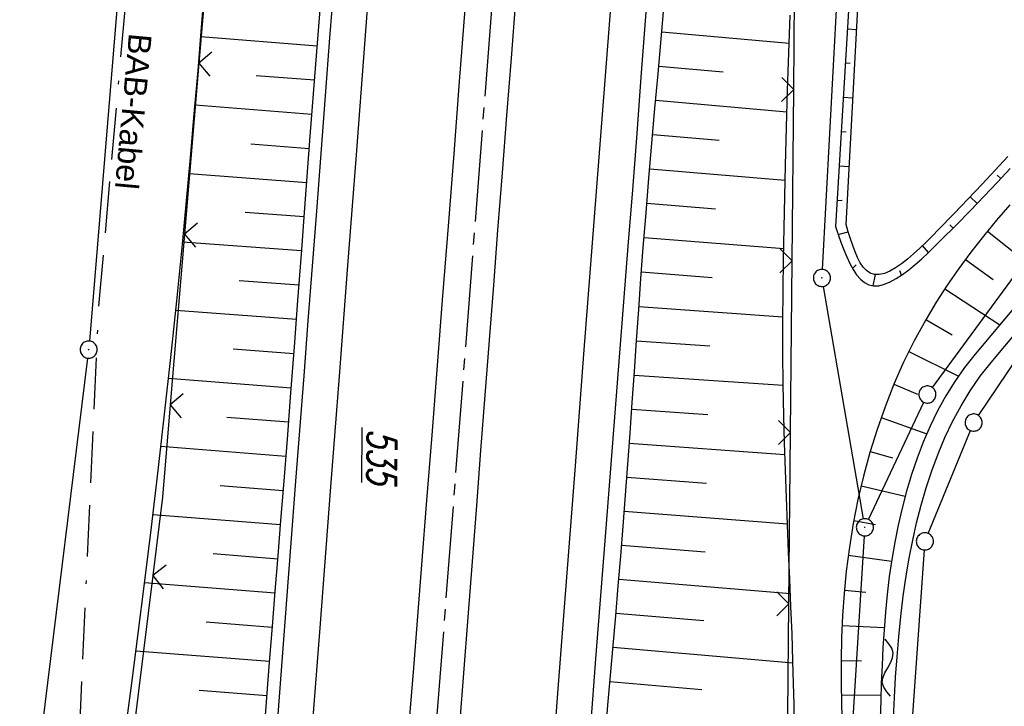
# Model space of a CAD drawing. Extents: x 510526 to 513920, y 467229 to 478797.
# Tile 13 of 256: x 511127 to 511213, y 469710 to 469770. Entities that reach past the tile are written whole.
import ezdxf
from ezdxf.enums import TextEntityAlignment as Align

# ---------------------------------------------------------------- set-up
doc = ezdxf.new("R2010")
doc.units = 0
doc.header["$LTSCALE"] = 10
doc.header["$MEASUREMENT"] = 0
for name, pattern in [('ACAD_ISO16W100', [73, 15, -6.5, 15, -6.5, 15, -7, 1, -7]), ('ACHSE', [5.5, 4, -0.5, 0.5, -0.5]), ('LT00', [0])]:
    doc.linetypes.add(name, pattern=pattern)
doc.layers.get('0').update_dxf_attribs({"linetype": 'LT00'})
for name, color, linetype in [('--WASSER_NUTZUNG', 180, 'Continuous'), ('-AX-020', 250, 'ACHSE'), ('BAB-KABEL', 220, 'ACAD_ISO16W100'), ('BAB-KABEL_TEXT', 221, 'Continuous'), ('DFK_AB_FLNR', 7, 'Continuous'), ('DFK_AB_L', 21, 'LT00'), ('DFK_AB_P', 7, 'LT00'), ('DFK_GZPKT', 250, 'LT00'), ('DFK_KATASTER', 250, 'LT00'), ('V97_AFBR_BAB', 250, 'LT00'), ('V97_BOESCH', 250, 'LT00'), ('V97_BOSCHUNG', 250, 'LT00'), ('V97_GRABEN', 250, 'LT00'), ('V97_LD_MARK', 250, 'LT00'), ('V97_ZAUN', 40, 'LT00')]:
    doc.layers.add(name, color=color, linetype=linetype)
doc.styles.add('Beschrift', font='ARIAL.TTF')
doc.styles.get("Standard").update_dxf_attribs({"font": 'romans.shx'})

# ---------------------------------------------------------------- blocks, each defined once
blk = doc.blocks.new('SYMB7010')
at = {"color": 0, "linetype": 'ByBlock'}
for points in [[(-0.031408, 0.499213), (-0.093728, 0.49134), (-0.15457, 0.475719), (-0.212975, 0.452595), (-0.268021, 0.422333), (-0.31884, 0.385411), (-0.36463, 0.342411), (-0.40467, 0.29401), (-0.438329, 0.240973), (-0.465074, 0.184136), (-0.484486, 0.124395), (-0.496256, 0.062692), (-0.5002, 0)], [(-0.5002, 0), (-0.496256, -0.062692), (-0.484486, -0.124395), (-0.465075, -0.184136), (-0.438329, -0.240973), (-0.404671, -0.29401), (-0.36463, -0.342411), (-0.31884, -0.385411), (-0.268021, -0.422333), (-0.212975, -0.452595), (-0.154571, -0.475719), (-0.093728, -0.49134), (-0.031408, -0.499213), (0.031408, -0.499213)], [(0.5002, 0), (0.496256, 0.062692), (0.484485, 0.124395), (0.465074, 0.184136), (0.438329, 0.240973), (0.40467, 0.29401), (0.36463, 0.342411), (0.31884, 0.385411), (0.268021, 0.422333), (0.212975, 0.452595), (0.15457, 0.475719), (0.093728, 0.49134), (0.031408, 0.499213), (-0.031408, 0.499213)], [(0.031408, -0.499213), (0.093728, -0.491341), (0.15457, -0.475719), (0.212975, -0.452595), (0.268021, -0.422333), (0.31884, -0.385411), (0.36463, -0.342411), (0.404671, -0.294011), (0.438329, -0.240974), (0.465075, -0.184136), (0.484486, -0.124395), (0.496256, -0.062692), (0.500201, 0)]]:
    blk.add_lwpolyline(points, dxfattribs=at)
blk = doc.blocks.new('SYMB0003')
at = {"color": 0, "linetype": 'ByBlock'}
for p, q in [((-0.015712, 0), (0.010166, 0.012015)), ((0, -0.021257), (-0.015712, 0)), ((0.010166, 0.012015), (0, -0.021257))]:
    blk.add_line(p, q, dxfattribs=at)
for points in [[(-0.031395, 0.499013), (-0.093691, 0.491144), (-0.154509, 0.475528), (-0.21289, 0.452414), (-0.267913, 0.422164), (-0.318712, 0.385257), (-0.364484, 0.342274), (-0.404509, 0.293893), (-0.438154, 0.240877), (-0.464888, 0.184062), (-0.484292, 0.124345), (-0.496058, 0.062667), (-0.5, 0)], [(-0.5, 0), (-0.496058, -0.062667), (-0.484292, -0.124345), (-0.464888, -0.184062), (-0.438154, -0.240877), (-0.404509, -0.293893), (-0.364485, -0.342274), (-0.318712, -0.385257), (-0.267914, -0.422164), (-0.21289, -0.452414), (-0.154509, -0.475529), (-0.093691, -0.491144), (-0.031395, -0.499014), (0.031395, -0.499014)], [(0.5, 0), (0.496057, 0.062667), (0.484292, 0.124345), (0.464888, 0.184062), (0.438153, 0.240877), (0.404509, 0.293893), (0.364484, 0.342274), (0.318712, 0.385257), (0.267913, 0.422164), (0.21289, 0.452414), (0.154509, 0.475528), (0.093691, 0.491144), (0.031395, 0.499013), (-0.031395, 0.499013)], [(0.031395, -0.499014), (0.093691, -0.491144), (0.154509, -0.475529), (0.21289, -0.452414), (0.267914, -0.422164), (0.318712, -0.385257), (0.364485, -0.342274), (0.404509, -0.293893), (0.438154, -0.240877), (0.464889, -0.184062), (0.484292, -0.124345), (0.496058, -0.062667), (0.5, 0)]]:
    blk.add_lwpolyline(points, dxfattribs=at)
blk = doc.blocks.new('SYMB0024')
at = {"color": 0, "linetype": 'ByBlock'}
for p, q in [((-0.5, 0.5), (0, 0)), ((0, 0), (0.5, 0.5))]:
    blk.add_line(p, q, dxfattribs=at)
blk = doc.blocks.new('SYMB7251')
at = {"color": 0, "linetype": 'ByBlock'}
for points in [[(-0.25, 0), (-0.208333, 0.028889), (-0.166667, 0.051111), (-0.125, 0.06), (-0.083333, 0.051111), (-0.041667, 0.028889), (0, 0)], [(0, 0), (0.041667, -0.028889), (0.083333, -0.051111), (0.125, -0.06), (0.166667, -0.051111), (0.208333, -0.028889), (0.25, 0)]]:
    blk.add_lwpolyline(points, dxfattribs=at)

msp = doc.modelspace()

# ---------------------------------------------------------------- linework, layer by layer
at = {"layer": '-AX-020', "ltscale": 0.2, "flags": 128}
msp.add_lwpolyline([(513881.716, 478796.972), (513877.87, 478787.354), (513870.367, 478768.801), (513862.788, 478750.278), (513855.137, 478731.786), (513847.411, 478713.324), (513839.611, 478694.893), (513831.738, 478676.494), (513823.791, 478658.127), (513815.771, 478639.791), (513807.678, 478621.487), (513799.512, 478603.216), (513791.272, 478584.978), (513782.96, 478566.773), (513774.576, 478548.601), (513766.118, 478530.463), (513757.588, 478512.359), (513748.986, 478494.289), (513740.312, 478476.254), (513731.565, 478458.253), (513722.747, 478440.287), (513713.857, 478422.357), (513704.896, 478404.463), (513695.863, 478386.605), (513686.758, 478368.782), (513677.583, 478350.997), (513668.336, 478333.248), (513659.019, 478315.536), (513649.63, 478297.862), (513640.172, 478280.225), (513630.643, 478262.626), (513621.043, 478245.066), (513611.374, 478227.544), (513601.634, 478210.061), (513591.825, 478192.617), (513586.745, 478183.647), (513576.83, 478166.262), (513566.848, 478148.917), (513556.8, 478131.609), (513546.688, 478114.338), (513536.514, 478097.104), (513526.28, 478079.906), (513515.988, 478062.743), (513505.638, 478045.613), (513495.234, 478028.517), (513484.778, 478011.453), (513474.27, 477994.421), (513463.712, 477977.419), (513453.108, 477960.447), (513442.457, 477943.503), (513431.762, 477926.587), (513421.026, 477909.698), (513410.248, 477892.835), (513399.432, 477875.997), (513388.579, 477859.182), (513377.691, 477842.39), (513366.769, 477825.62), (513355.815, 477808.871), (513344.831, 477792.142), (513333.819, 477775.431), (513322.78, 477758.738), (513311.715, 477742.062), (513300.628, 477725.401), (513289.519, 477708.754), (513278.389, 477692.121), (513267.242, 477675.5), (513256.078, 477658.891), (513244.899, 477642.291), (513233.706, 477625.7), (513222.502, 477609.117), (513211.288, 477592.542), (513200.066, 477575.971), (513188.837, 477559.405), (513177.603, 477542.843), (513166.366, 477526.282), (513154.797, 477509.239), (513142.496, 477491.114), (513130.197, 477472.988), (513117.902, 477454.859), (513105.613, 477436.726), (513093.333, 477418.587), (513081.064, 477400.44), (513068.808, 477382.285), (513056.567, 477364.119), (513044.344, 477345.942), (513032.141, 477327.752), (513019.958, 477309.547), (513007.8, 477291.325), (512995.668, 477273.087), (512983.565, 477254.83), (512971.492, 477236.552), (512959.452, 477218.253), (512947.447, 477199.931), (512935.479, 477181.584), (512923.551, 477163.212), (512911.665, 477144.812), (512899.822, 477126.385), (512888.026, 477107.927), (512876.279, 477089.439), (512864.582, 477070.918), (512852.939, 477052.364), (512841.352, 477033.775), (512829.822, 477015.15), (512818.352, 476996.488), (512806.945, 476977.787), (512795.603, 476959.048), (512789.644, 476949.141), (512778.405, 476930.339), (512767.236, 476911.496), (512756.135, 476892.613), (512745.103, 476873.688), (512734.14, 476854.724), (512723.246, 476835.72), (512712.422, 476816.676), (512701.668, 476797.593), (512690.983, 476778.471), (512680.369, 476759.309), (512669.824, 476740.11), (512659.35, 476720.871), (512648.946, 476701.595), (512638.612, 476682.281), (512628.349, 476662.929), (512618.157, 476643.54), (512608.036, 476624.113), (512597.985, 476604.65), (512588.006, 476585.15), (512578.098, 476565.614), (512568.261, 476546.042), (512558.497, 476526.434), (512548.803, 476506.791), (512539.182, 476487.112), (512529.632, 476467.399), (512520.155, 476447.65), (512510.749, 476427.867), (512501.416, 476408.05), (512492.156, 476388.199), (512482.968, 476368.314), (512473.852, 476348.396), (512464.81, 476328.445), (512455.84, 476308.46), (512446.944, 476288.443), (512438.12, 476268.394), (512429.37, 476248.313), (512420.694, 476228.2), (512412.09, 476208.055), (512403.561, 476187.879), (512395.105, 476167.672), (512386.723, 476147.434), (512378.415, 476127.166), (512370.181, 476106.867), (512362.021, 476086.539), (512353.936, 476066.181), (512345.925, 476045.794), (512337.988, 476025.377), (512330.127, 476004.932), (512322.339, 475984.458), (512314.627, 475963.955), (512306.989, 475943.425), (512299.427, 475922.867), (512291.94, 475902.281), (512284.528, 475881.669), (512277.191, 475861.029), (512269.93, 475840.362), (512262.744, 475819.67), (512255.634, 475798.951), (512248.599, 475778.206), (512241.641, 475757.436), (512234.758, 475736.641), (512227.951, 475715.82), (512221.221, 475694.975), (512214.566, 475674.105), (512207.988, 475653.211), (512201.487, 475632.294), (512200.128, 475627.887), (512194.281, 475608.791), (512188.5, 475589.674), (512182.785, 475570.538), (512177.137, 475551.381), (512171.56, 475532.204), (512166.053, 475513.007), (512160.618, 475493.788), (512155.257, 475474.55), (512149.971, 475455.29), (512148.09, 475448.361), (512142.908, 475429.074), (512137.804, 475409.765), (512132.778, 475390.436), (512127.829, 475371.088), (512122.957, 475351.719), (512118.163, 475332.332), (512113.447, 475312.925), (512108.808, 475293.499), (512104.247, 475274.055), (512099.765, 475254.593), (512095.36, 475235.113), (512091.033, 475215.616), (512086.785, 475196.101), (512082.614, 475176.57), (512078.522, 475157.022), (512074.508, 475137.458), (512070.573, 475117.878), (512066.716, 475098.282), (512063.238, 475080.246), (512059.532, 475060.621), (512055.901, 475040.983), (512052.344, 475021.33), (512048.857, 475001.665), (512045.438, 474981.988), (512042.084, 474962.3), (512038.794, 474942.602), (512035.562, 474922.893), (512032.388, 474903.175), (512029.269, 474883.449), (512026.201, 474863.714), (512023.183, 474843.972), (512020.21, 474824.222), (512017.282, 474804.467), (512014.394, 474784.705), (512011.544, 474764.937), (512008.73, 474745.165), (512005.949, 474725.388), (512003.198, 474705.607), (512000.474, 474685.821), (511997.775, 474666.033), (511995.098, 474646.242), (511992.439, 474626.448), (511989.798, 474606.651), (511987.169, 474586.854), (511984.552, 474567.054), (511981.943, 474547.253), (511979.34, 474527.452), (511976.744, 474507.689), (511975.127, 474495.377), (511973.477, 474482.815), (511971.825, 474470.254), (511970.169, 474457.693), (511968.506, 474445.133), (511966.835, 474432.574), (511965.154, 474420.016), (511963.46, 474407.46), (511961.752, 474394.906), (511960.027, 474382.355), (511958.283, 474369.806), (511956.518, 474357.259), (511954.73, 474344.717), (511952.918, 474332.177), (511951.078, 474319.642), (511949.209, 474307.111), (511947.309, 474294.584), (511945.376, 474282.063), (511943.407, 474269.547), (511941.4, 474257.038), (511939.355, 474244.534), (511937.267, 474232.038), (511935.137, 474219.549), (511932.96, 474207.067), (511930.736, 474194.594), (511928.462, 474182.131), (511926.136, 474169.676), (511923.757, 474157.232), (511921.321, 474144.799), (511918.829, 474132.377), (511916.276, 474119.967), (511913.661, 474107.57), (511910.982, 474095.187), (511908.238, 474082.818), (511905.425, 474070.464), (511902.544, 474058.127), (511899.59, 474045.806), (511896.562, 474033.504), (511893.47, 474021.261), (511890.29, 474008.997), (511887.033, 473996.753), (511883.699, 473984.53), (511880.287, 473972.328), (511876.798, 473960.148), (511873.233, 473947.991), (511869.591, 473935.856), (511865.873, 473923.745), (511862.077, 473911.656), (511858.206, 473899.593), (511854.259, 473887.554), (511850.236, 473875.54), (511846.136, 473863.552), (511841.962, 473851.59), (511837.711, 473839.654), (511833.386, 473827.746), (511828.985, 473815.865), (511824.51, 473804.012), (511819.96, 473792.188), (511815.335, 473780.392), (511810.636, 473768.626), (511805.863, 473756.89), (511801.015, 473745.185), (511796.094, 473733.51), (511791.099, 473721.866), (511786.031, 473710.255), (511780.889, 473698.675), (511775.675, 473687.128), (511770.388, 473675.615), (511765.028, 473664.135), (511759.596, 473652.689), (511754.091, 473641.278), (511748.515, 473629.901), (511742.867, 473618.56), (511737.147, 473607.255), (511731.356, 473595.986), (511725.494, 473584.754), (511719.562, 473573.559), (511713.558, 473562.402), (511707.485, 473551.283), (511701.341, 473540.203), (511695.128, 473529.162), (511688.845, 473518.159), (511682.492, 473507.198), (511676.07, 473496.276), (511669.58, 473485.395), (511663.021, 473474.555), (511656.394, 473463.757), (511649.699, 473453.001), (511642.935, 473442.288), (511636.105, 473431.617), (511629.207, 473420.99), (511622.242, 473410.406), (511615.211, 473399.867), (511608.113, 473389.372), (511600.949, 473378.922), (511593.719, 473368.518), (511586.423, 473358.16), (511579.062, 473347.848), (511571.637, 473337.582), (511564.147, 473327.364), (511556.592, 473317.193), (511548.973, 473307.07), (511541.291, 473296.996), (511533.545, 473286.969), (511525.735, 473276.993), (511517.863, 473267.066), (511509.929, 473257.188), (511501.932, 473247.361), (511493.873, 473237.584), (511485.753, 473227.859), (511477.572, 473218.186), (511475.548, 473215.811), (511467.291, 473206.202), (511458.976, 473196.642), (511450.605, 473187.132), (511442.182, 473177.667), (511433.709, 473168.249), (511425.188, 473158.872), (511416.622, 473149.537), (511408.014, 473140.241), (511399.365, 473130.982), (511390.679, 473121.758), (511381.958, 473112.568), (511373.205, 473103.409), (511364.421, 473094.278), (511355.61, 473085.175), (511346.772, 473076.096), (511337.912, 473067.039), (511329.031, 473058.003), (511320.132, 473048.986), (511311.216, 473039.984), (511302.286, 473030.997), (511293.345, 473022.02), (511284.394, 473013.053), (511275.436, 473004.094), (511266.473, 472995.139), (511255.909, 472984.591), (511236.789, 472965.502), (511230.177, 472958.9), (511223.567, 472952.294), (511216.964, 472945.683), (511210.368, 472939.063), (511203.785, 472932.433), (511197.215, 472925.788), (511190.663, 472919.125), (511184.131, 472912.443), (511177.622, 472905.739), (511171.139, 472899.01), (511164.685, 472892.252), (511158.263, 472885.464), (511151.877, 472878.643), (511145.529, 472871.786), (511139.222, 472864.891), (511132.96, 472857.955), (511126.746, 472850.976), (511120.583, 472843.952), (511114.476, 472836.881), (511109.32, 472830.82), (511103.322, 472823.655), (511097.386, 472816.438), (511091.511, 472809.171), (511085.699, 472801.854), (511079.95, 472794.488), (511074.265, 472787.072), (511068.642, 472779.609), (511063.084, 472772.097), (511057.591, 472764.538), (511052.162, 472756.933), (511046.799, 472749.281), (511041.501, 472741.584), (511036.27, 472733.841), (511031.105, 472726.054), (511026.007, 472718.223), (511020.976, 472710.349), (511016.012, 472702.431), (511011.117, 472694.472), (511006.29, 472686.471), (511001.532, 472678.429), (510996.842, 472670.347), (510992.223, 472662.225), (510987.672, 472654.063), (510983.192, 472645.863), (510978.782, 472637.625), (510974.443, 472629.349), (510970.175, 472621.036), (510965.978, 472612.687), (510961.853, 472604.303), (510957.799, 472595.883), (510953.818, 472587.43), (510949.91, 472578.942), (510946.074, 472570.422), (510942.311, 472561.868), (510938.622, 472553.283), (510935.007, 472544.666), (510931.465, 472536.02), (510927.997, 472527.343), (510924.604, 472518.636), (510921.286, 472509.901), (510918.042, 472501.138), (510914.874, 472492.347), (510911.781, 472483.529), (510908.763, 472474.686), (510905.821, 472465.817), (510902.956, 472456.923), (510900.166, 472448.004), (510897.454, 472439.062), (510894.817, 472430.098), (510892.258, 472421.111), (510889.776, 472412.102), (510887.37, 472403.073), (510885.043, 472394.023), (510882.792, 472384.954), (510880.62, 472375.866), (510878.525, 472366.759), (510876.509, 472357.635), (510874.57, 472348.494), (510872.71, 472339.337), (510870.929, 472330.164), (510869.226, 472320.976), (510867.602, 472311.774), (510866.056, 472302.558), (510864.59, 472293.33), (510863.202, 472284.089), (510861.894, 472274.837), (510860.665, 472265.574), (510859.516, 472256.301), (510858.445, 472247.018), (510857.455, 472237.726), (510856.544, 472228.427), (510855.712, 472219.119), (510854.96, 472209.806), (510854.288, 472200.485), (510853.696, 472191.159), (510853.184, 472181.829), (510852.752, 472172.495), (510852.399, 472163.157), (510852.127, 472153.817), (510851.934, 472144.475), (510851.822, 472135.131), (510851.789, 472125.787), (510851.836, 472116.443), (510851.964, 472107.1), (510852.009, 472104.711), (510852.237, 472095.37), (510852.543, 472086.03), (510852.927, 472076.694), (510853.387, 472067.361), (510853.922, 472058.032), (510854.53, 472048.707), (510855.21, 472039.388), (510855.961, 472030.074), (510856.782, 472020.766), (510857.671, 472011.464), (510858.627, 472002.169), (510859.649, 471992.88), (510860.734, 471983.599), (510861.883, 471974.326), (510863.094, 471965.06), (510864.364, 471955.802), (510865.694, 471946.554), (510867.082, 471937.313), (510868.525, 471928.081), (510870.024, 471918.857), (510871.577, 471909.643), (510873.182, 471900.438), (510874.839, 471891.241), (510876.545, 471882.054), (510878.3, 471872.876), (510880.102, 471863.708), (510881.95, 471854.548), (510883.842, 471845.397), (510885.778, 471836.255), (510887.756, 471827.123), (510889.775, 471817.999), (510891.834, 471808.885), (510893.93, 471799.779), (510896.064, 471790.681), (510898.233, 471781.592), (510900.437, 471772.511), (510902.673, 471763.439), (510904.942, 471754.374), (510907.241, 471745.317), (510909.57, 471736.267), (510911.926, 471727.225), (510914.31, 471718.19), (510916.719, 471709.161), (510919.152, 471700.139), (510921.608, 471691.124), (510924.087, 471682.114), (510926.585, 471673.11), (510929.104, 471664.112), (510931.64, 471655.118), (510934.193, 471646.129), (510936.762, 471637.145), (510939.345, 471628.165), (510941.941, 471619.188), (510944.55, 471610.216), (510947.169, 471601.246), (510949.797, 471592.279), (510952.434, 471583.314), (510955.078, 471574.352), (510957.727, 471565.391), (510960.382, 471556.431), (510963.039, 471547.473), (510967.703, 471531.767), (510970.248, 471523.199), (510975.26, 471506.323), (510980.27, 471489.445), (510985.273, 471472.566), (510990.267, 471455.684), (510995.248, 471438.798), (511000.214, 471421.908), (511005.162, 471405.012), (511010.087, 471388.11), (511014.988, 471371.201), (511019.861, 471354.283), (511024.703, 471337.357), (511029.511, 471320.421), (511034.281, 471303.475), (511039.011, 471286.517), (511043.698, 471269.547), (511048.338, 471252.564), (511052.928, 471235.568), (511057.465, 471218.557), (511061.945, 471201.532), (511066.367, 471184.491), (511070.726, 471167.434), (511075.019, 471150.36), (511079.243, 471133.269), (511083.395, 471116.16), (511086.572, 471102.843), (511090.589, 471085.702), (511094.527, 471068.543), (511098.388, 471051.366), (511102.17, 471034.172), (511105.875, 471016.961), (511109.501, 470999.734), (511113.048, 470982.489), (511116.518, 470965.23), (511119.908, 470947.954), (511123.221, 470930.663), (511126.454, 470913.357), (511129.609, 470896.037), (511132.686, 470878.703), (511135.683, 470861.354), (511138.602, 470843.993), (511141.441, 470826.619), (511144.202, 470809.231), (511146.884, 470791.831), (511149.487, 470774.42), (511152.01, 470756.996), (511154.454, 470739.562), (511156.819, 470722.116), (511159.105, 470704.66), (511161.311, 470687.193), (511163.438, 470669.717), (511165.485, 470652.232), (511165.638, 470650.897), (511167.873, 470631.022), (511170.027, 470611.138), (511172.103, 470591.246), (511174.098, 470571.346), (511176.014, 470551.438), (511177.851, 470531.523), (511179.526, 470512.546), (511180.884, 470496.345), (511182.163, 470480.137), (511183.363, 470463.922), (511184.482, 470447.702), (511185.522, 470431.478), (511186.482, 470415.247), (511187.362, 470399.013), (511188.162, 470382.774), (511188.882, 470366.532), (511189.522, 470350.286), (511190.082, 470334.037), (511190.563, 470317.786), (511190.963, 470301.532), (511191.284, 470285.277), (511191.524, 470269.02), (511191.684, 470252.763), (511191.765, 470236.505), (511191.765, 470220.247), (511191.686, 470203.988), (511191.526, 470187.731), (511191.287, 470171.474), (511191.243, 470169.007), (511190.912, 470152.752), (511190.504, 470136.499), (511190.023, 470120.247), (511189.472, 470103.998), (511188.854, 470087.752), (511188.173, 470071.508), (511187.432, 470055.266), (511186.634, 470039.027), (511185.783, 470022.791), (511184.882, 470006.558), (511183.935, 469990.327), (511182.944, 469974.099), (511181.913, 469957.873), (511180.846, 469941.65), (511179.745, 469925.429), (511178.614, 469909.21), (511177.457, 469892.993), (511176.276, 469876.777), (511175.075, 469860.563), (511173.858, 469844.35), (511172.627, 469828.139), (511171.386, 469811.927), (511170.138, 469795.717), (511168.847, 469778.991), (511030.959, 467993.348), (511029.419, 467973.407), (511027.883, 467953.466), (511026.353, 467933.525), (511024.832, 467913.582), (511023.323, 467893.64), (511021.828, 467873.695), (511020.353, 467853.75), (511018.898, 467833.804), (511017.467, 467813.855), (511016.063, 467793.903), (511014.69, 467773.951), (511013.35, 467753.995), (511012.046, 467734.038), (511010.782, 467714.078), (511009.56, 467694.116), (511008.383, 467674.151), (511007.254, 467654.183), (511006.177, 467634.211), (511005.154, 467614.237), (511004.188, 467594.261), (511003.284, 467574.281), (511002.442, 467554.299), (511001.667, 467534.314), (511000.962, 467514.327), (511000.329, 467494.336), (510999.772, 467474.345), (510999.556, 467465.709), (510999.112, 467445.714), (510998.747, 467425.717), (510998.463, 467405.719), (510998.259, 467385.719), (510998.135, 467365.72), (510998.091, 467345.72), (510998.127, 467325.72), (510998.243, 467305.721), (510998.439, 467285.721), (510998.715, 467265.723), (510999.071, 467245.726), (510999.432, 467229.156)], dxfattribs=at)
at = {"layer": 'BAB-KABEL', "ltscale": 0.03, "flags": 128}
msp.add_lwpolyline([(513339.839, 477816.319), (513312.266, 477774.649), (513284.672, 477732.996), (513252.5, 477694.412), (513223.881, 477653.496), (513195.795, 477612.121), (513167.629, 477570.875), (513139.88, 477529.298), (513111.793, 477487.916), (513083.807, 477446.454), (513055.844, 477404.978), (513022.492, 477355.034), (513000.515, 477321.52), (512973.122, 477279.62), (512945.422, 477237.871), (512917.575, 477196.217), (512879.155, 477137.499), (512858.339, 477103.216), (512837.389, 477068.954), (512811.451, 477026.06), (512784.195, 476983.896), (512756.652, 476941.559), (512731.123, 476898.632), (512706.393, 476854.964), (512681.949, 476811.101), (512658.869, 476770.394), (512633.742, 476723.052), (512609.823, 476678.973), (512586.03, 476634.72), (512574.463, 476609.04), (512565.77, 476584.237), (512545.206, 476542.916), (512523.454, 476497.739), (512501.769, 476452.474), (512480.246, 476407.171), (512458.846, 476361.789), (512438.563, 476315.939), (512418.177, 476270.118), (512378.72, 476177.833), (512359.892, 476131.364), (512341.348, 476084.783), (512322.575, 476038.314), (512304.817, 475991.341), (512287.677, 475944.24), (512270.282, 475897.168), (512254.121, 475849.696), (512237.768, 475802.276), (512221.53, 475754.824), (512205.859, 475707.192), (512190.782, 475659.377), (512175.78, 475611.52), (512161.516, 475563.423), (512145.692, 475515.804), (512137.725, 475496.074), (512130.625, 475467.918), (512119.035, 475418.91), (512105.583, 475370.555), (512100.73, 475351.099), (512084.182, 475320.513), (512082.618, 475318.668), (512071.987, 475296.243), (512062.064, 475264.372), (512059.316, 475232.902), (512061.872, 475193.176), (512054.818, 475143.1), (512045.689, 475099.989), (512036.29, 475050.898), (512027.273, 475001.725), (512018.223, 474952.549), (512008.899, 474903.418), (512000.14, 474854.229), (511992.355, 474804.855), (511985.273, 474755.369), (511977.385, 474700.851), (511969.41, 474646.425), (511966.53, 474615.204), (511972.795, 474604.79), (511970.049, 474596.165), (511959.565, 474586.374), (511941.907, 474517.478), (511936.852, 474477.772), (511926.657, 474399.733), (511919.973, 474355.376), (511910.09, 474296.615), (511899.454, 474238.126), (511883.784, 474152.683), (511870.289, 474094.001), (511857.131, 474053.876), (511852.776, 474012.454), (511853.171, 473966.862), (511852.492, 473957.146), (511851.311, 473949.656), (511841.692, 473942.065), (511825.821, 473895.229), (511826.651, 473894.117), (511810.899, 473851.945), (511793.573, 473805.027), (511775.285, 473758.358), (511755.124, 473712.475), (511734.052, 473667.008), (511712.225, 473621.972), (511689.498, 473577.273), (511665.157, 473533.497), (511639.854, 473490.241), (511612.908, 473448.14), (511601.588, 473431.806), (511558.048, 473366.072), (511514.894, 473306.01), (511484.056, 473267.454), (511450.631, 473224.7), (511393.065, 473164.53), (511363.017, 473132.866), (511308.517, 473076.446), (511275.572, 473040.359), (511243.006, 473009.331), (511235.22, 472986.054), (511231.03, 472981.056), (511075.99, 472813.106), (511070.243, 472807.304), (511057.801, 472797.513), (511038.028, 472769.96), (511010.695, 472730.526), (510983.876, 472687.185), (510959.577, 472643.761), (510934.3, 472604.326), (510904.804, 472574.327), (510913.914, 472558.288), (510911.702, 472550.665), (510911.228, 472549.239), (510895.971, 472514.712), (510882.655, 472477.924), (510872.403, 472460.753), (510857.497, 472432.352), (510836.101, 472381.12), (510836.281, 472368.894), (510832.944, 472355.972), (510830.181, 472332.026), (510848.219, 472325.537), (510838.512, 472271.416), (510831.965, 472215.431), (510830.702, 472169.392), (510828.833, 472118.665), (510829.075, 472067.625), (510833.949, 472011.739), (510842.444, 471951.437), (510849.978, 471906.34), (510856.18, 471866.272), (510867.229, 471812.821), (510879.853, 471762.875), (510891.506, 471713.806), (510903.789, 471665.07), (510916.063, 471616.285), (510929.638, 471568.076), (510950.958, 471501.368), (510971.606, 471429.824), (510974.35, 471422.765), (510989.551, 471366.875), (511004.499, 471314.199), (511016.364, 471270.838), (511026.276, 471232.419), (511039.24, 471184.146), (511056.597, 471116.881), (511065.905, 471078.265), (511077.604, 471030.011), (511089.225, 470981.622), (511098.911, 470932.895), (511107.165, 470884.025), (511116.152, 470835.042), (511125.079, 470786.059), (511133.148, 470736.973), (511137.299, 470706.315), (511129.89, 470689.715), (511129.543, 470684.612), (511132.443, 470671.581), (511143.113, 470670.948), (511145.784, 470638.261), (511151.08, 470588.888), (511155.977, 470539.416), (511159.512, 470489.779), (511162.627, 470440.141), (511165.944, 470390.621), (511167.842, 470340.945), (511167.805, 470291.237), (511167.773, 470272.425), (511169.192, 470243.962), (511168.974, 470223.344), (511163.734, 470203.872), (511151.457, 470170.118), (511152.401, 470145.764), (511161.627, 470107.325), (511162.261, 470078.654), (511157.084, 470021.39), (511153.973, 469975.779), (511150.229, 469924.108), (511146.614, 469878.373), (511141.044, 469826.728), (511133.852, 469745.039), (511131.815, 469700.017), (511128.932, 469655.166), (511125.194, 469595.287), (511130.663, 469554.69), (511130.405, 469544.669), (511121.691, 469477.401)], dxfattribs=at)
at = {"layer": 'DFK_AB_L'}
for p, q in [((511197.201, 469748.319), (511200.999, 469817.711)), ((511138.459, 469807.423), (511133.052, 469742.047)), ((511200.793, 469726.499), (511197.288, 469746.831)), ((511132.899, 469740.556), (511123.832, 469666.984)), ((511198.316, 469683.309), (511200.874, 469725.011))]:
    msp.add_line(p, q, dxfattribs=at)
at = {"layer": 'DFK_KATASTER'}
for p, q in [((511206.834, 469737.975), (511214.016, 469747.756)), ((511210.86, 469735.542), (511217.341, 469745.138)), ((511201.24, 469726.439), (511206.071, 469736.692)), ((511206.455, 469725.224), (511210.155, 469734.226)), ((511206.117, 469723.782), (511203.024, 469680.418))]:
    msp.add_line(p, q, dxfattribs=at)
at = {"layer": 'V97_AFBR_BAB', "flags": 128}
for points in [[(511184.878, 470402.041), (511185.001, 470399.607), (511185.193, 470395.666), (511185.382, 470391.724), (511185.567, 470387.782), (511185.75, 470383.84), (511185.943, 470379.69), (511186.135, 470375.54), (511186.324, 470371.39), (511186.509, 470367.239), (511186.688, 470363.089), (511186.86, 470358.938), (511187.04, 470354.361), (511187.212, 470349.783), (511187.375, 470345.205), (511187.533, 470340.627), (511187.686, 470336.048), (511187.855, 470330.86), (511188.019, 470325.671), (511188.176, 470320.483), (511188.326, 470315.294), (511188.468, 470310.105), (511188.67, 470302.02), (511188.85, 470293.934), (511189.009, 470285.848), (511189.145, 470277.975), (511189.261, 470270.101), (511189.358, 470262.227), (511189.466, 470250.421), (511189.529, 470238.615), (511189.548, 470226.28), (511189.519, 470213.945), (511189.475, 470205.948), (511189.409, 470197.951), (511189.322, 470189.954), (511189.24, 470183.82), (511189.143, 470177.686), (511189.031, 470171.552), (511188.902, 470165.419), (511188.811, 470161.485), (511188.714, 470157.551), (511188.612, 470153.617), (511188.508, 470149.683), (511188.401, 470145.75), (511188.294, 470141.816), (511188.181, 470137.628), (511188.066, 470133.44), (511187.949, 470129.251), (511187.828, 470125.063), (511187.7, 470120.876), (511187.564, 470116.688), (511187.421, 470112.546), (511187.27, 470108.405), (511187.114, 470104.264), (511186.955, 470100.122), (511186.795, 470095.981), (511186.637, 470091.84), (511186.488, 470087.861), (511186.34, 470083.881), (511186.192, 470079.902), (511186.041, 470075.922), (511185.886, 470071.943), (511185.725, 470067.964), (511185.555, 470063.95), (511185.377, 470059.937), (511185.194, 470055.923), (511185.008, 470051.91), (511184.818, 470047.897), (511184.627, 470043.884), (511184.431, 470039.776), (511184.235, 470035.669), (511184.036, 470031.561), (511183.833, 470027.454), (511183.626, 470023.347), (511183.412, 470019.24), (511183.159, 470014.535), (511182.897, 470009.831), (511182.628, 470005.126), (511182.354, 470000.423), (511182.076, 469995.719), (511181.71, 469989.607), (511181.339, 469983.496), (511180.962, 469977.385), (511180.579, 469971.274), (511180.205, 469965.42), (511179.827, 469959.566), (511179.444, 469953.712), (511179.059, 469947.859), (511178.739, 469943.02), (511178.418, 469938.182), (511178.093, 469933.343), (511177.764, 469928.505), (511177.43, 469923.667), (511177.079, 469918.682), (511176.723, 469913.697), (511176.361, 469908.713), (511175.996, 469903.729), (511175.629, 469898.745), (511175.018, 469890.493), (511174.403, 469882.242), (511173.787, 469873.99), (511173.333, 469867.92), (511172.878, 469861.85), (511172.419, 469855.78), (511171.957, 469849.71), (511171.586, 469844.88), (511171.213, 469840.05), (511170.839, 469835.219), (511170.466, 469830.389), (511170.094, 469825.559), (511169.734, 469820.848), (511169.376, 469816.136), (511169.018, 469811.424), (511168.66, 469806.713), (511168.3, 469802.001), (511167.922, 469797.08), (511167.542, 469792.16), (511167.161, 469787.24), (511166.779, 469782.319), (511166.398, 469777.399), (511165.91, 469771.07), (511165.422, 469764.741), (511164.934, 469758.413), (511164.444, 469752.084), (511163.97, 469745.998), (511163.492, 469739.912), (511163.013, 469733.827), (511162.532, 469727.741), (511162.146, 469722.86), (511161.76, 469717.98), (511161.375, 469713.099), (511160.993, 469708.218), (511160.614, 469703.337), (511160.249, 469698.597), (511159.887, 469693.858), (511159.525, 469689.118), (511159.163, 469684.379), (511158.798, 469679.639), (511158.468, 469675.386), (511158.135, 469671.134), (511157.801, 469666.881), (511157.468, 469662.628), (511157.136, 469658.376), (511156.806, 469654.123), (511156.43, 469649.229), (511156.058, 469644.334), (511155.687, 469639.439), (511155.315, 469634.545), (511154.942, 469629.65), (511154.562, 469624.712), (511154.18, 469619.774), (511153.796, 469614.836), (511153.411, 469609.899), (511153.026, 469604.961), (511152.408, 469597.004), (511151.792, 469589.047), (511151.177, 469581.089), (511150.538, 469572.812), (511149.899, 469564.536), (511149.263, 469556.259), (511148.782, 469549.977), (511148.301, 469543.694), (511147.82, 469537.412), (511147.338, 469531.13), (511146.821, 469524.425), (511146.303, 469517.721), (511145.784, 469511.017), (511145.267, 469504.312), (511144.802, 469498.257), (511144.338, 469492.202), (511143.873, 469486.148), (511143.407, 469480.093), (511143.187, 469477.273)], [(511147.667, 469477.247), (511147.878, 469480.004), (511148.817, 469492.223), (511149.761, 469504.442), (511150.263, 469510.925), (511150.766, 469517.408), (511151.268, 469523.891), (511151.767, 469530.374), (511152.165, 469535.562), (511152.561, 469540.749), (511152.957, 469545.937), (511153.354, 469551.125), (511153.753, 469556.312), (511154.231, 469562.48), (511154.712, 469568.648), (511155.194, 469574.816), (511155.676, 469580.984), (511156.611, 469592.978), (511157.543, 469604.972), (511158.497, 469617.286), (511159.448, 469629.6), (511160.077, 469637.753), (511160.706, 469645.907), (511161.335, 469654.06), (511161.711, 469658.929), (511162.086, 469663.798), (511162.459, 469668.667), (511162.831, 469673.536), (511163.199, 469678.406), (511163.509, 469682.539), (511163.817, 469686.671), (511164.124, 469690.804), (511164.432, 469694.937), (511164.742, 469699.07), (511165.055, 469703.202), (511165.43, 469708.097), (511165.809, 469712.991), (511166.191, 469717.885), (511166.573, 469722.78), (511166.953, 469727.674), (511167.325, 469732.487), (511167.695, 469737.3), (511168.064, 469742.114), (511168.434, 469746.927), (511168.806, 469751.74), (511169.197, 469756.76), (511169.59, 469761.779), (511169.984, 469766.798), (511170.378, 469771.818), (511170.771, 469776.837), (511171.159, 469781.819), (511171.545, 469786.801), (511171.931, 469791.784), (511172.317, 469796.766), (511172.706, 469801.748), (511173.08, 469806.507), (511173.455, 469811.266), (511173.829, 469816.025), (511174.201, 469820.784), (511174.568, 469825.544), (511174.877, 469829.609), (511175.184, 469833.674), (511175.489, 469837.739), (511175.794, 469841.804), (511176.101, 469845.868), (511176.411, 469849.933), (511176.719, 469853.916), (511177.029, 469857.898), (511177.34, 469861.88), (511177.649, 469865.862), (511177.956, 469869.845), (511178.257, 469873.828), (511178.562, 469877.944), (511178.861, 469882.061), (511179.156, 469886.177), (511179.449, 469890.294), (511179.741, 469894.411), (511180.035, 469898.528), (511180.336, 469902.701), (511180.638, 469906.874), (511180.941, 469911.047), (511181.242, 469915.22), (511181.542, 469919.393), (511181.837, 469923.566), (511182.065, 469926.85)]]:
    msp.add_lwpolyline(points, dxfattribs=at)
at = {"layer": 'V97_AFBR_BAB'}
for points in [[(511176.932, 469708.348), (511177.388, 469714.25), (511177.848, 469720.151), (511178.311, 469726.052), (511178.694, 469730.912), (511179.076, 469735.771), (511179.458, 469740.631), (511179.839, 469745.491), (511180.218, 469750.351), (511180.599, 469755.276), (511180.978, 469760.202), (511181.356, 469765.127), (511181.734, 469770.053), (511182.112, 469774.978)], [(511149.575, 469709.38), (511149.954, 469714.391), (511150.334, 469719.401), (511150.715, 469724.411), (511151.099, 469729.421), (511151.469, 469734.217), (511151.84, 469739.012), (511152.212, 469743.807), (511152.583, 469748.603), (511152.953, 469753.398), (511153.34, 469758.452), (511153.726, 469763.507), (511154.11, 469768.562), (511154.493, 469773.616)]]:
    msp.add_lwpolyline(points, dxfattribs=at)
at = {"layer": 'V97_BOESCH'}
for points in [[(511199.966, 469778.709), (511198.342, 469752.073), (511198.583, 469751.38), (511198.828, 469750.698), (511199.078, 469750.038), (511199.338, 469749.411), (511199.61, 469748.829), (511199.897, 469748.301), (511200.202, 469747.84), (511200.529, 469747.456), (511200.88, 469747.16), (511201.259, 469746.963), (511201.688, 469746.871), (511202.148, 469746.891), (511202.634, 469747.012), (511203.143, 469747.222), (511203.671, 469747.512), (511204.213, 469747.87), (511204.768, 469748.287), (511205.329, 469748.75), (511205.895, 469749.25), (511206.461, 469749.776), (511207.024, 469750.317), (511207.579, 469750.862), (511208.903, 469752.184), (511210.166, 469753.47), (511211.373, 469754.723), (511212.527, 469755.946), (511213.635, 469757.14)], [(511213.445, 469758.195), (511212.337, 469756.997), (511211.18, 469755.762), (511209.969, 469754.486), (511208.7, 469753.167), (511207.366, 469751.8), (511206.827, 469751.253), (511206.28, 469750.71), (511205.732, 469750.182), (511205.185, 469749.68), (511204.645, 469749.217), (511204.114, 469748.802), (511203.598, 469748.449), (511203.099, 469748.168), (511202.624, 469747.971), (511202.174, 469747.869), (511201.755, 469747.874), (511201.371, 469747.996), (511201.062, 469748.21), (511200.779, 469748.515), (511200.521, 469748.898), (511200.282, 469749.35), (511200.061, 469749.859), (511199.854, 469750.413), (511199.656, 469751.001), (511199.465, 469751.611), (511199.278, 469752.233), (511200.709, 469778.778)], [(511136.197, 469707.75), (511136.767, 469712.11), (511137.326, 469716.471), (511137.875, 469720.833), (511138.48, 469725.775), (511139.067, 469730.719), (511139.633, 469735.665), (511140.178, 469740.615), (511140.698, 469745.566), (511141.193, 469750.521), (511141.554, 469754.316), (511141.901, 469758.112), (511142.236, 469761.909), (511142.56, 469765.707), (511142.878, 469769.506), (511143.189, 469773.305)], [(511148.343, 469707.761), (511148.579, 469710.869), (511148.822, 469713.971), (511149.068, 469717.067), (511149.317, 469720.159), (511149.566, 469723.249), (511149.815, 469726.339), (511150.061, 469729.43), (511150.377, 469733.468), (511150.688, 469737.511), (511150.995, 469741.556), (511151.3, 469745.603), (511151.604, 469749.651), (511151.908, 469753.699), (511152.385, 469759.979), (511152.868, 469766.256), (511153.358, 469772.532)], [(511178.21, 469707.577), (511178.431, 469710.189), (511178.657, 469712.8), (511178.885, 469715.41), (511179.112, 469718.021), (511179.336, 469720.632), (511179.554, 469723.244), (511179.765, 469725.856), (511179.974, 469728.563), (511180.173, 469731.27), (511180.367, 469733.978), (511180.557, 469736.686), (511180.745, 469739.394), (511180.934, 469742.103), (511181.126, 469744.811), (511181.324, 469747.518), (511181.529, 469750.225), (511181.771, 469753.268), (511182.024, 469756.309), (511182.284, 469759.35), (511182.549, 469762.391), (511182.817, 469765.432), (511183.085, 469768.472), (511183.349, 469771.513)], [(511194.75, 469708.323), (511194.724, 469710.23), (511194.682, 469712.137), (511194.628, 469714.043), (511194.546, 469716.432), (511194.453, 469718.82), (511194.353, 469721.207), (511194.25, 469723.593), (511194.148, 469725.978), (511194.05, 469728.364), (511193.961, 469730.749), (511193.883, 469733.135), (511193.822, 469735.521), (511193.775, 469738.259), (511193.752, 469740.998), (511193.75, 469743.738), (511193.767, 469746.478), (511193.8, 469749.218), (511193.846, 469751.958), (511193.903, 469754.699), (511193.969, 469757.439), (511194.056, 469760.717), (511194.153, 469763.995), (511194.261, 469767.272), (511194.383, 469770.548)], [(511213.603, 469753.973), (511212.439, 469752.612), (511211.306, 469751.229), (511210.207, 469749.823), (511209.147, 469748.39), (511208.13, 469746.929), (511207.161, 469745.437), (511206.244, 469743.91), (511205.239, 469742.072), (511204.311, 469740.189), (511203.459, 469738.264), (511202.683, 469736.303), (511201.982, 469734.309), (511201.354, 469732.288), (511200.8, 469730.243), (511200.317, 469728.18), (511199.906, 469726.103), (511199.565, 469724.016), (511199.294, 469721.923), (511199.103, 469719.98), (511198.967, 469718.037), (511198.879, 469716.092), (511198.837, 469714.148), (511198.833, 469712.203), (511198.864, 469710.257), (511198.925, 469708.312)]]:
    msp.add_lwpolyline(points, dxfattribs=at)
at = {"layer": 'V97_BOSCHUNG'}
for p, q in [((511183.138, 469769.08), (511194.292, 469768.116)), ((511199.397, 469769.365), (511200.198, 469769.312)), ((511152.991, 469767.846), (511142.807, 469768.653)), ((511199.214, 469766.371), (511199.625, 469766.343)), ((511182.875, 469766.091), (511188.532, 469765.602)), ((511152.759, 469764.855), (511147.658, 469765.259)), ((511182.612, 469763.103), (511194.096, 469762.11)), ((511199.031, 469763.376), (511199.876, 469763.32)), ((511152.529, 469761.864), (511142.302, 469762.674)), ((511198.849, 469760.382), (511199.281, 469760.353)), ((511182.35, 469760.114), (511188.181, 469759.61)), ((511152.3, 469758.872), (511147.17, 469759.279)), ((511182.092, 469757.113), (511193.936, 469756.114)), ((511198.666, 469757.387), (511199.553, 469757.328)), ((511152.074, 469755.894), (511141.772, 469756.685)), ((511212.825, 469756.265), (511212.51, 469756.555)), ((511198.48, 469754.33), (511198.937, 469754.362)), ((511210.758, 469754.082), (511210.142, 469754.667)), ((511181.84, 469754.11), (511187.855, 469753.616)), ((511151.849, 469752.915), (511146.672, 469753.3)), ((511208.652, 469751.931), (511208.36, 469752.224)), ((511211.663, 469751.671), (511216.398, 469747.838)), ((511181.597, 469751.094), (511193.814, 469750.143)), ((511198.591, 469751.357), (511199.471, 469751.593)), ((511151.625, 469749.936), (511141.209, 469750.685)), ((511206.493, 469749.806), (511205.975, 469750.414)), ((511209.733, 469749.192), (511212.146, 469747.42)), ((511199.837, 469748.405), (511200.148, 469748.707)), ((511204.139, 469747.819), (511203.975, 469748.204)), ((511151.4, 469746.944), (511146.157, 469747.321)), ((511181.366, 469748.09), (511187.57, 469747.62)), ((511201.643, 469746.877), (511201.844, 469747.864)), ((511207.922, 469746.616), (511212.719, 469743.459)), ((511151.175, 469743.94), (511140.611, 469744.725)), ((511181.145, 469745.072), (511193.752, 469744.169)), ((511206.251, 469743.923), (511208.563, 469742.593)), ((511150.948, 469740.936), (511145.624, 469741.344)), ((511180.931, 469742.067), (511187.342, 469741.62)), ((511204.768, 469741.141), (511209.105, 469738.975)), ((511150.72, 469737.932), (511139.978, 469738.781)), ((511180.722, 469739.061), (511193.777, 469738.178)), ((511203.466, 469738.279), (511205.532, 469737.401)), ((511150.491, 469734.941), (511145.069, 469735.369)), ((511180.515, 469736.081), (511187.173, 469735.618)), ((511202.341, 469735.358), (511206.333, 469733.938)), ((511150.259, 469731.95), (511139.309, 469732.815)), ((511180.305, 469733.102), (511193.915, 469732.129)), ((511201.384, 469732.39), (511203.336, 469731.82)), ((511180.09, 469730.135), (511187.056, 469729.611)), ((511150.024, 469728.959), (511144.493, 469729.396)), ((511200.591, 469729.387), (511204.44, 469728.484)), ((511149.785, 469725.968), (511138.609, 469726.852)), ((511179.866, 469727.157), (511194.145, 469726.057)), ((511199.953, 469726.357), (511201.861, 469726.009)), ((511179.632, 469724.193), (511186.954, 469723.602)), ((511149.544, 469722.978), (511143.896, 469723.425)), ((511199.466, 469723.308), (511203.252, 469722.797)), ((511149.303, 469719.988), (511137.882, 469720.891)), ((511179.385, 469721.216), (511194.405, 469719.978)), ((511199.127, 469720.249), (511201, 469720.075)), ((511179.132, 469718.254), (511186.829, 469717.592)), ((511149.062, 469716.997), (511143.285, 469717.454)), ((511198.923, 469717.178), (511202.612, 469716.993)), ((511148.824, 469714.007), (511137.13, 469714.932)), ((511178.872, 469715.265), (511194.632, 469713.911)), ((511198.837, 469714.112), (511200.638, 469714.09)), ((511178.612, 469712.276), (511186.661, 469711.584)), ((511148.592, 469711.029), (511142.668, 469711.484)), ((511198.848, 469711.061), (511202.326, 469711.117))]:
    msp.add_line(p, q, dxfattribs=at)
at = {"layer": 'V97_GRABEN'}
for points in [[(511225.216, 469758.332), (511210.572, 469740.904), (511209.649, 469739.736), (511208.796, 469738.517), (511208.009, 469737.252), (511207.288, 469735.944), (511206.628, 469734.598), (511206.028, 469733.217), (511205.484, 469731.806), (511204.995, 469730.37), (511204.558, 469728.912), (511204.17, 469727.436), (511203.828, 469725.947), (511203.531, 469724.449), (511203.275, 469722.946), (511203.058, 469721.442), (511202.871, 469719.884), (511202.719, 469718.329), (511202.596, 469716.778), (511202.499, 469715.229), (511202.422, 469713.682), (511202.36, 469712.138), (511202.31, 469710.595), (511202.266, 469709.054)], [(511203.433, 469709.108), (511203.516, 469710.875), (511203.615, 469712.644), (511203.736, 469714.413), (511203.883, 469716.185), (511204.062, 469717.959), (511204.278, 469719.736), (511204.537, 469721.515), (511204.8, 469723.068), (511205.103, 469724.618), (511205.449, 469726.162), (511205.841, 469727.694), (511206.281, 469729.21), (511206.775, 469730.705), (511207.324, 469732.174), (511207.932, 469733.613), (511208.602, 469735.016), (511209.338, 469736.379), (511210.143, 469737.697), (511211.021, 469738.966), (511211.974, 469740.18), (511226.317, 469757.325)]]:
    msp.add_lwpolyline(points, dxfattribs=at)
at = {"layer": 'V97_LD_MARK'}
for points in [[(511168.571, 469639.4), (511169.626, 469653.13), (511170.372, 469662.881), (511171.117, 469672.632), (511171.86, 469682.383), (511172.603, 469692.134), (511173.346, 469701.886), (511174.09, 469711.637), (511174.836, 469721.388), (511175.584, 469731.139), (511176.335, 469740.889), (511177.089, 469750.64), (511177.816, 469759.992), (511178.547, 469769.344), (511179.28, 469778.695)], [(511157.871, 469777.703), (511157.13, 469768.019), (511156.389, 469758.335), (511155.649, 469748.651), (511154.908, 469738.967), (511154.166, 469729.283), (511153.219, 469716.964), (511152.27, 469704.646), (511151.319, 469692.328), (511150.366, 469680.01), (511149.411, 469667.692), (511148.456, 469655.375), (511147.501, 469643.057), (511146.546, 469630.739), (511144.618, 469605.836), (511142.694, 469580.932), (511140.772, 469556.028), (511138.853, 469531.124), (511136.937, 469506.22), (511135.022, 469481.316), (511134.715, 469477.324)]]:
    msp.add_lwpolyline(points, dxfattribs=at)
at = {"layer": 'V97_ZAUN'}
for p, q in [((511143.89, 469781.303), (511142.635, 469766.356)), ((511194.692, 469764.051), (511194.833, 469779.05)), ((511142.635, 469766.356), (511141.379, 469751.408)), ((511194.551, 469749.052), (511194.692, 469764.051)), ((511141.379, 469751.408), (511140.124, 469736.461)), ((511194.409, 469734.052), (511194.551, 469749.052)), ((511194.268, 469719.053), (511194.409, 469734.052)), ((511138.599, 469721.542), (511136.759, 469706.655))]:
    msp.add_line(p, q, dxfattribs=at)
for points in [[(511140.124, 469736.461), (511139.447, 469728.4), (511138.599, 469721.542)], [(511193.76, 469704.07), (511194.178, 469709.42), (511194.268, 469719.053)]]:
    msp.add_lwpolyline(points, dxfattribs=at)

# ---------------------------------------------------------------- block references
at = {"layer": '--WASSER_NUTZUNG', "xscale": 10.00000000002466, "yscale": 10.00000000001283, "zscale": 10, "rotation": 95.42387232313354}
msp.add_blockref('SYMB7251', (511202.921, 469713.472), dxfattribs=at)
at = {"layer": 'DFK_AB_P', "xscale": 1.499999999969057, "yscale": 1.5, "zscale": 1.5, "rotation": 251.2881100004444}
for p in [(511197.16, 469747.57), (511132.99, 469741.3), (511200.92, 469725.76)]:
    msp.add_blockref('SYMB0003', p, dxfattribs=at)
at = {"layer": 'DFK_GZPKT', "xscale": 1.499999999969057, "yscale": 1.5, "zscale": 1.5, "rotation": 251.2881100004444}
for p in [(511206.39, 469737.37), (511210.44, 469734.92), (511206.17, 469724.53)]:
    msp.add_blockref('SYMB7010', p, dxfattribs=at)
at = {"layer": 'V97_ZAUN', "yscale": 2.099999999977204, "zscale": 2.1}
for p, xscale, rotation in [((511142.635, 469766.356), 2.100000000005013, 265.1990433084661), ((511194.692, 469764.051), 2.099999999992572, 89.45957330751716), ((511141.379, 469751.408), 2.100000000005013, 265.1990433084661), ((511194.551, 469749.052), 2.099999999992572, 89.45957330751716), ((511140.124, 469736.461), 2.100000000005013, 265.1990433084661), ((511194.409, 469734.052), 2.099999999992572, 89.45957330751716), ((511138.599, 469721.542), 2.099999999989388, 262.9537633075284), ((511194.268, 469719.053), 2.099999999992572, 89.45957330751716)]:
    msp.add_blockref('SYMB0024', p, dxfattribs=dict(at, xscale=xscale, rotation=rotation))

# ---------------------------------------------------------------- texts
at = {"layer": 'BAB-KABEL_TEXT', "style": 'Beschrift'}
msp.add_text('BAB-Kabel', height=2, rotation=264.81783, dxfattribs=at).set_placement((511135.904, 469762.222), align=Align.CENTER)
at = {"layer": 'DFK_AB_FLNR', "oblique": 13.754, "width": 0.75}
msp.add_text('%%U535', height=2.5, rotation=269.6589, dxfattribs=at).set_placement((511157.4, 469734.36))

doc.saveas('drawing.dxf')
